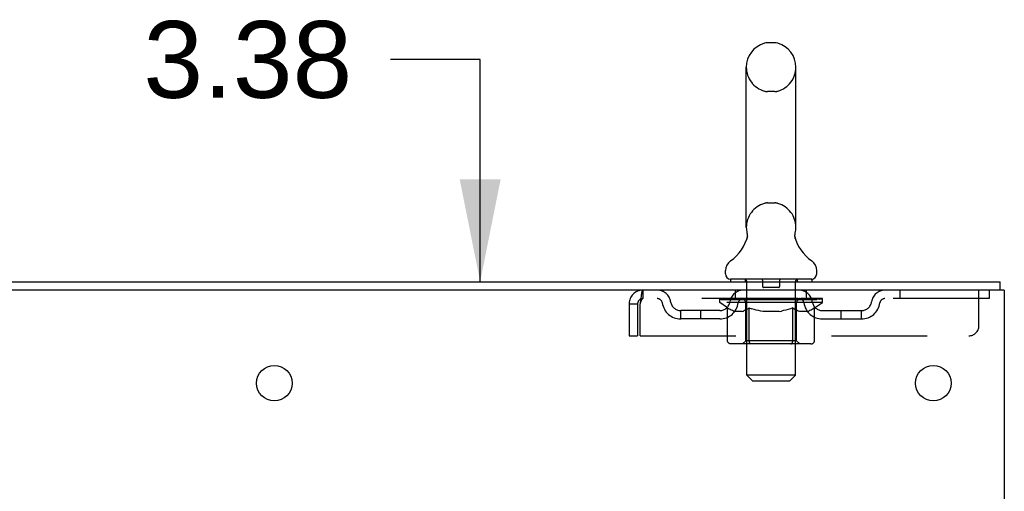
# Model space of a CAD drawing. Header units: inches. Extents: x 0 to 215, y 0 to 139.
# Tile 117 of 118: x 133.08 to 145.22, y 92.42 to 98.23. Entities that reach past the tile are written whole.
import ezdxf

# ---------------------------------------------------------------- set-up
doc = ezdxf.new("R2010")
doc.units = ezdxf.units.IN
doc.header["$LTSCALE"] = 11.804375
doc.header["$MEASUREMENT"] = 0
doc.linetypes.add('HIDDEN', pattern=[0.2, 0.1, -0.1])
doc.layers.get('0').update_dxf_attribs({"linetype": 'CONTINUOUS'})
doc.layers.add('DEFAULT_2', color=8, linetype='HIDDEN')
doc.layers.add('DIMENSIONS', color=7, linetype='CONTINUOUS')
doc.styles.get("Standard").update_dxf_attribs({"font": 'arial.ttf'})
doc.dimstyles.new('DIMSTYLE_1', dxfattribs={"dimtxt": 0.946875, "dimasz": 1.2625, "dimexe": 0.09, "dimexo": 0.07, "dimgap": 0.0375, "dimtad": 0, "dimtih": 1, "dimtoh": 1, "dimzin": 4, "dimdsep": 46, "dimtxsty": 'Standard', "dimblk": '_FILLED', "dimblk1": '_FILLED', "dimblk2": '_FILLED', "dimcen": 0.09, "dimadec": 3, "dimazin": 1, "dimtfac": 1, "dimtdec": 3, "dimtofl": 0, "dimtmove": 0, "dimatfit": 3, "dimldrblk": '_FILLED', "dimfxl": 0, "dimtolj": 1, "dimtzin": 4, "dimarcsym": 0})

# ---------------------------------------------------------------- blocks, each defined once
blk = doc.blocks.new('_FILLED')
at = {"color": 0, "linetype": 'ByBlock'}
blk.add_solid([(0, 0), (-1, 0.2), (-1, -0.2)], dxfattribs=at)
blk = doc.blocks.new('*D20')
at = {"layer": 'DIMENSIONS', "color": 2, "linetype": 'Continuous'}
for p, q in [((138.757, 97.741), (137.653, 97.741)), ((138.757, 95.001), (138.757, 97.741)), ((138.757, 91.626), (138.757, 89.101))]:
    blk.add_line(p, q, dxfattribs=at)
at = {"layer": 'DIMENSIONS', "color": 2, "linetype": 'Continuous', "xscale": 1.2625, "yscale": 1.2625, "zscale": 1.2625}
for p, rotation in [((138.757, 95.001), 270), ((138.757, 91.626), 90)]:
    blk.add_blockref('_FILLED', p, dxfattribs=dict(at, rotation=rotation))
at = {"layer": 'DIMENSIONS', "color": 2, "linetype": 'Continuous', "insert": (137.179, 98.215), "char_height": 0.9469, "width": 2.57311, "attachment_point": 3, "line_spacing_factor": 0.9}
blk.add_mtext('3.38', dxfattribs=at)

msp = doc.modelspace()

# ---------------------------------------------------------------- linework, layer by layer
at = {"color": 7, "linetype": 'Continuous'}
for p, q in [((142.388, 97.946), (142.3, 97.946)), ((142.038, 95.671), (142.038, 97.646)), ((142.65, 95.671), (142.65, 97.646)), ((142.638, 95.577), (142.639, 95.582)), ((142.638, 95.572), (142.638, 95.577)), ((142.638, 95.567), (142.638, 95.572)), ((142.638, 95.562), (142.638, 95.567)), ((142.638, 95.557), (142.638, 95.562)), ((142.639, 95.552), (142.638, 95.557)), ((142.639, 95.587), (142.64, 95.592)), ((142.639, 95.582), (142.639, 95.587)), ((142.64, 95.547), (142.639, 95.553)), ((142.64, 95.543), (142.64, 95.548)), ((142.641, 95.538), (142.64, 95.543)), ((142.641, 95.597), (142.642, 95.601)), ((142.642, 95.534), (142.641, 95.538)), ((142.044, 95.528), (142.043, 95.524)), ((141.781, 95.1), (141.781, 95.139)), ((142.906, 95.1), (142.906, 95.139)), ((141.844, 95.031), (141.844, 95.001)), ((142.844, 95.031), (141.844, 95.031)), ((142.844, 95.031), (142.844, 95.001)), ((145.167, 94.897), (145.167, 95.001))]:
    msp.add_line(p, q, dxfattribs=at)
at = {"color": 3, "linetype": 'Continuous'}
for p, q in [((127.408, 95.001), (145.167, 95.001)), ((145.219, 94.897), (127.413, 94.897)), ((145.219, 94.897), (145.219, 9.105))]:
    msp.add_line(p, q, dxfattribs=at)
at = {"color": 7, "linetype": 'Continuous'}
for points in [[(142.046, 95.601), (142.047, 95.597), (142.048, 95.592), (142.049, 95.587), (142.049, 95.582), (142.05, 95.577), (142.05, 95.572), (142.05, 95.568), (142.05, 95.563), (142.049, 95.558), (142.049, 95.553), (142.048, 95.548), (142.047, 95.543), (142.046, 95.538), (142.045, 95.533), (142.044, 95.528)], [(142.64, 95.592), (142.641, 95.597), (142.642, 95.601)]]:
    msp.add_lwpolyline(points, dxfattribs=at)
at = {"color": 3, "linetype": 'Continuous'}
for centre in [(136.219, 93.751), (144.344, 93.751)]:
    msp.add_circle(centre, 0.219, dxfattribs=at)
at = {"color": 7, "linetype": 'Continuous'}
for centre, radius, start, end in [((142.344, 97.646), 0.306, 105.6303, 180), ((142.3, 97.803), 0.144, 90, 105.6303), ((142.388, 97.803), 0.144, 74.3697, 90), ((142.344, 97.646), 0.306, 0, 74.3697), ((142.344, 95.671), 0.306, 180, 193.2053), ((142.344, 95.671), 0.306, 346.7947, 360), ((141.546, 95.688), 0.523, 304.6624, 347.2389), ((143.142, 95.688), 0.523, 192.7611, 235.3376), ((141.925, 95.139), 0.144, 124.6624, 180), ((142.763, 95.139), 0.144, 360, 55.3376), ((141.85, 95.1), 0.069, 180, 265), ((142.837, 95.1), 0.069, 275, 360)]:
    msp.add_arc(centre, radius, start, end, dxfattribs=at)
at = {"layer": 'DEFAULT_2', "color": 8, "linetype": 'HIDDEN'}
for p, q in [((142.388, 97.346), (142.3, 97.346)), ((142.388, 95.971), (142.3, 95.971)), ((142.024, 95.031), (142.024, 95.001)), ((142.044, 93.85), (142.044, 95.001)), ((142.239, 95.021), (142.239, 94.941)), ((142.439, 94.931), (142.249, 94.931)), ((142.449, 95.021), (142.449, 94.941)), ((142.644, 93.85), (142.644, 95.001)), ((142.664, 95.031), (142.664, 95.001)), ((140.761, 94.897), (140.761, 94.793)), ((141.906, 94.793), (141.906, 94.897)), ((142.781, 94.793), (142.781, 94.897)), ((143.931, 94.897), (143.931, 94.793)), ((144.906, 94.459), (144.906, 94.897)), ((145.031, 94.897), (145.031, 94.793)), ((140.594, 94.73), (140.594, 94.334)), ((140.594, 94.73), (140.698, 94.73)), ((140.698, 94.73), (140.698, 94.334)), ((140.728, 94.334), (140.728, 94.73)), ((145.031, 94.793), (140.761, 94.793)), ((141.711, 94.746), (141.711, 94.786)), ((141.711, 94.786), (142.017, 94.786)), ((141.807, 94.678), (141.711, 94.746)), ((142.977, 94.746), (141.711, 94.746)), ((141.712, 94.786), (141.712, 94.791)), ((141.832, 94.789), (141.712, 94.791)), ((141.72, 94.786), (141.72, 94.793)), ((141.729, 94.783), (141.729, 94.786)), ((141.729, 94.783), (142.959, 94.783)), ((141.738, 94.783), (141.738, 94.786)), ((141.739, 94.783), (141.739, 94.786)), ((141.749, 94.786), (141.749, 94.793)), ((141.765, 94.783), (141.765, 94.786)), ((141.767, 94.783), (141.767, 94.786)), ((141.795, 94.786), (141.795, 94.793)), ((141.81, 94.783), (141.81, 94.786)), ((141.813, 94.783), (141.813, 94.786)), ((141.832, 94.786), (141.832, 94.789)), ((141.859, 94.786), (141.859, 94.793)), ((141.86, 94.783), (141.86, 94.786)), ((141.861, 94.783), (141.861, 94.786)), ((141.864, 94.783), (141.864, 94.786)), ((141.871, 94.783), (141.871, 94.786)), ((141.871, 94.783), (141.871, 94.786)), ((141.875, 94.783), (141.875, 94.786)), ((141.878, 94.783), (141.878, 94.787)), ((141.882, 94.783), (141.882, 94.786)), ((141.896, 94.783), (141.896, 94.786)), ((141.915, 94.783), (141.915, 94.789)), ((141.915, 94.783), (141.915, 94.786)), ((141.935, 94.783), (141.935, 94.786)), ((141.935, 94.783), (141.935, 94.786)), ((141.937, 94.786), (141.937, 94.793)), ((141.947, 94.783), (141.947, 94.786)), ((141.951, 94.783), (141.951, 94.786)), ((141.96, 94.783), (141.96, 94.786)), ((141.971, 94.783), (141.971, 94.79)), ((141.987, 94.783), (141.987, 94.786)), ((141.99, 94.783), (141.99, 94.786)), ((142.017, 94.783), (142.017, 94.786)), ((142.084, 94.786), (142.022, 94.786)), ((142.027, 94.786), (142.027, 94.793)), ((142.031, 94.274), (142.031, 94.743)), ((142.034, 94.783), (142.034, 94.786)), ((142.039, 94.783), (142.039, 94.786)), ((142.045, 94.783), (142.045, 94.791)), ((142.049, 94.783), (142.049, 94.786)), ((142.06, 94.783), (142.06, 94.786)), ((142.084, 94.783), (142.084, 94.786)), ((142.159, 94.786), (142.1, 94.786)), ((142.12, 94.783), (142.12, 94.786)), ((142.127, 94.786), (142.127, 94.793)), ((142.131, 94.783), (142.131, 94.786)), ((142.133, 94.783), (142.133, 94.792)), ((142.136, 94.783), (142.136, 94.786)), ((142.144, 94.783), (142.144, 94.786)), ((142.159, 94.783), (142.159, 94.786)), ((142.239, 94.786), (142.185, 94.786)), ((142.198, 94.783), (142.198, 94.786)), ((142.229, 94.786), (142.344, 94.793)), ((142.234, 94.786), (142.234, 94.793)), ((142.234, 94.786), (142.234, 94.793)), ((142.234, 94.793), (142.234, 94.793)), ((142.234, 94.783), (142.234, 94.786)), ((142.238, 94.783), (142.238, 94.786)), ((142.239, 94.783), (142.239, 94.786)), ((142.24, 94.783), (142.24, 94.786)), ((142.323, 94.786), (142.275, 94.786)), ((142.28, 94.783), (142.28, 94.786)), ((142.323, 94.783), (142.323, 94.786)), ((142.341, 94.786), (142.341, 94.786)), ((142.341, 94.783), (142.341, 94.786)), ((142.341, 94.783), (142.341, 94.786)), ((142.344, 94.786), (142.344, 94.793)), ((142.344, 94.793), (142.458, 94.786)), ((142.346, 94.783), (142.346, 94.786)), ((142.346, 94.786), (142.347, 94.786)), ((142.347, 94.783), (142.347, 94.786)), ((142.365, 94.783), (142.365, 94.786)), ((142.365, 94.786), (142.413, 94.786)), ((142.407, 94.783), (142.407, 94.786)), ((142.448, 94.783), (142.448, 94.786)), ((142.448, 94.783), (142.448, 94.786)), ((142.448, 94.786), (142.503, 94.786)), ((142.449, 94.783), (142.449, 94.786)), ((142.453, 94.786), (142.453, 94.793)), ((142.453, 94.793), (142.454, 94.793)), ((142.453, 94.783), (142.453, 94.786)), ((142.454, 94.786), (142.454, 94.793)), ((142.49, 94.783), (142.49, 94.786)), ((142.529, 94.783), (142.529, 94.786)), ((142.529, 94.786), (142.588, 94.786)), ((142.544, 94.783), (142.544, 94.786)), ((142.552, 94.783), (142.552, 94.786)), ((142.554, 94.783), (142.554, 94.792)), ((142.557, 94.783), (142.557, 94.786)), ((142.56, 94.786), (142.56, 94.793)), ((142.568, 94.783), (142.568, 94.786)), ((142.604, 94.783), (142.604, 94.786)), ((142.604, 94.786), (142.666, 94.786)), ((142.628, 94.783), (142.628, 94.786)), ((142.639, 94.783), (142.639, 94.786)), ((142.643, 94.783), (142.643, 94.791)), ((142.649, 94.783), (142.649, 94.786)), ((142.654, 94.783), (142.654, 94.786)), ((142.657, 94.274), (142.657, 94.743)), ((142.661, 94.786), (142.661, 94.793)), ((142.671, 94.783), (142.671, 94.786)), ((142.671, 94.786), (142.872, 94.786)), ((142.698, 94.783), (142.698, 94.786)), ((142.701, 94.783), (142.701, 94.786)), ((142.717, 94.783), (142.717, 94.79)), ((142.728, 94.783), (142.728, 94.786)), ((142.737, 94.783), (142.737, 94.786)), ((142.741, 94.783), (142.741, 94.786)), ((142.751, 94.786), (142.751, 94.793)), ((142.752, 94.783), (142.752, 94.786)), ((142.752, 94.783), (142.752, 94.786)), ((142.773, 94.783), (142.773, 94.789)), ((142.773, 94.783), (142.773, 94.786)), ((142.791, 94.783), (142.791, 94.786)), ((142.806, 94.783), (142.806, 94.786)), ((142.81, 94.783), (142.81, 94.787)), ((142.813, 94.783), (142.813, 94.786)), ((142.817, 94.783), (142.817, 94.786)), ((142.817, 94.783), (142.817, 94.786)), ((142.824, 94.783), (142.824, 94.786)), ((142.827, 94.783), (142.827, 94.786)), ((142.828, 94.783), (142.828, 94.786)), ((142.829, 94.786), (142.829, 94.793)), ((142.875, 94.783), (142.875, 94.786)), ((142.878, 94.783), (142.878, 94.786)), ((142.878, 94.677), (142.977, 94.746)), ((142.892, 94.786), (142.892, 94.793)), ((142.921, 94.783), (142.921, 94.786)), ((142.923, 94.783), (142.923, 94.786)), ((142.939, 94.786), (142.939, 94.793)), ((142.949, 94.783), (142.949, 94.786)), ((142.95, 94.783), (142.95, 94.786)), ((142.959, 94.783), (142.959, 94.786)), ((142.968, 94.786), (142.968, 94.793)), ((142.977, 94.746), (142.977, 94.793)), ((141.229, 94.542), (141.229, 94.646)), ((141.712, 94.646), (141.229, 94.646)), ((141.479, 94.542), (141.479, 94.646)), ((141.807, 94.272), (141.807, 94.678)), ((141.807, 94.678), (141.822, 94.668)), ((141.837, 94.659), (141.822, 94.668)), ((141.852, 94.651), (141.837, 94.659)), ((141.866, 94.645), (141.852, 94.652)), ((141.88, 94.639), (141.866, 94.645)), ((141.895, 94.635), (141.88, 94.639)), ((141.989, 94.635), (141.895, 94.635)), ((141.989, 94.635), (142.003, 94.639)), ((142.017, 94.645), (142.003, 94.639)), ((142.031, 94.651), (142.017, 94.645)), ((142.046, 94.659), (142.031, 94.651)), ((142.06, 94.668), (142.045, 94.659)), ((142.075, 94.678), (142.06, 94.668)), ((142.075, 94.272), (142.075, 94.678)), ((142.075, 94.678), (142.104, 94.668)), ((142.133, 94.659), (142.104, 94.668)), ((142.161, 94.651), (142.133, 94.659)), ((142.189, 94.645), (142.161, 94.652)), ((142.217, 94.639), (142.189, 94.645)), ((142.245, 94.635), (142.217, 94.639)), ((142.443, 94.635), (142.245, 94.635)), ((142.443, 94.635), (142.47, 94.639)), ((142.498, 94.645), (142.47, 94.639)), ((142.526, 94.651), (142.498, 94.645)), ((142.554, 94.659), (142.525, 94.651)), ((142.582, 94.667), (142.553, 94.659)), ((142.61, 94.677), (142.581, 94.667)), ((142.61, 94.272), (142.61, 94.677)), ((142.61, 94.677), (142.624, 94.667)), ((142.638, 94.659), (142.624, 94.668)), ((142.652, 94.651), (142.638, 94.659)), ((142.666, 94.645), (142.652, 94.651)), ((142.679, 94.639), (142.665, 94.645)), ((142.692, 94.635), (142.679, 94.639)), ((142.796, 94.635), (142.692, 94.635)), ((142.796, 94.635), (142.81, 94.639)), ((142.823, 94.645), (142.81, 94.639)), ((142.837, 94.651), (142.823, 94.645)), ((142.85, 94.659), (142.836, 94.651)), ((142.864, 94.667), (142.85, 94.659)), ((142.878, 94.677), (142.864, 94.667)), ((142.878, 94.272), (142.878, 94.677)), ((142.975, 94.646), (143.458, 94.646)), ((143.208, 94.542), (143.208, 94.646)), ((143.458, 94.542), (143.458, 94.646)), ((141.712, 94.542), (141.229, 94.542)), ((142.975, 94.542), (143.458, 94.542)), ((140.594, 94.334), (140.698, 94.334)), ((140.728, 94.334), (144.781, 94.334)), ((142.835, 94.235), (141.85, 94.235)), ((142.031, 94.274), (141.991, 94.235)), ((142.657, 94.274), (142.031, 94.274)), ((142.589, 94.235), (142.591, 94.235)), ((142.596, 94.237), (142.599, 94.239)), ((142.599, 94.239), (142.601, 94.241)), ((142.657, 94.274), (142.696, 94.235)), ((142.113, 93.781), (142.044, 93.85)), ((142.644, 93.85), (142.044, 93.85)), ((142.575, 93.781), (142.644, 93.85)), ((142.113, 93.781), (142.575, 93.781))]:
    msp.add_line(p, q, dxfattribs=at)
for points in [[(140.761, 94.897), (140.759, 94.896), (140.756, 94.893), (140.754, 94.887), (140.751, 94.88), (140.749, 94.871), (140.747, 94.86), (140.744, 94.848), (140.742, 94.834), (140.74, 94.819), (140.737, 94.802), (140.735, 94.785), (140.733, 94.767), (140.73, 94.749), (140.728, 94.73)], [(140.761, 94.793), (140.759, 94.792), (140.756, 94.791), (140.754, 94.789), (140.751, 94.787), (140.749, 94.783), (140.747, 94.779), (140.744, 94.774), (140.742, 94.769), (140.74, 94.763), (140.737, 94.757), (140.735, 94.751), (140.733, 94.744), (140.73, 94.737), (140.728, 94.73)], [(141.85, 94.235), (141.845, 94.235), (141.84, 94.236), (141.835, 94.237), (141.83, 94.239), (141.826, 94.241), (141.821, 94.244), (141.817, 94.248), (141.814, 94.252), (141.811, 94.256), (141.809, 94.261), (141.808, 94.266), (141.807, 94.272)], [(142.096, 94.235), (142.094, 94.235), (142.091, 94.236), (142.089, 94.237), (142.086, 94.239), (142.084, 94.241), (142.082, 94.244), (142.08, 94.248), (142.078, 94.252), (142.077, 94.256), (142.076, 94.261), (142.075, 94.266), (142.075, 94.272)], [(142.591, 94.235), (142.594, 94.236), (142.596, 94.237)], [(142.601, 94.241), (142.603, 94.244), (142.605, 94.248), (142.607, 94.252), (142.608, 94.256)], [(142.603, 94.244), (142.605, 94.248), (142.607, 94.252)], [(142.608, 94.256), (142.609, 94.261), (142.61, 94.266), (142.61, 94.272)], [(142.609, 94.261), (142.61, 94.266), (142.61, 94.272)], [(142.835, 94.235), (142.84, 94.235), (142.845, 94.236), (142.85, 94.237), (142.855, 94.239), (142.86, 94.241), (142.864, 94.244), (142.868, 94.248), (142.871, 94.252), (142.874, 94.256), (142.876, 94.261), (142.877, 94.266), (142.878, 94.272)]]:
    msp.add_lwpolyline(points, dxfattribs=at)
for centre, radius, start, end in [((142.344, 97.646), 0.306, 180, 254.3697), ((142.344, 97.646), 0.306, 285.6303, 360), ((142.3, 97.49), 0.144, 254.3697, 270), ((142.388, 97.49), 0.144, 270, 285.6303), ((142.344, 95.671), 0.306, 105.6303, 180), ((142.3, 95.828), 0.144, 90, 105.6303), ((142.388, 95.828), 0.144, 74.3697, 90), ((142.344, 95.671), 0.306, 0, 74.3697), ((141.85, 95.1), 0.069, 265, 270), ((142.014, 95.001), 0.03, 0, 90), ((142.229, 95.021), 0.01, 0, 90), ((142.249, 94.941), 0.01, 180, 270), ((142.439, 94.941), 0.01, 270, 360), ((142.459, 95.021), 0.01, 90, 180), ((142.674, 95.001), 0.03, 90, 180), ((142.837, 95.1), 0.069, 270, 275), ((140.761, 94.73), 0.167, 90, 180), ((140.94, 94.73), 0.167, 8.0716, 90), ((142.001, 94.73), 0.167, 90, 171.9284), ((142.686, 94.73), 0.167, 8.0716, 90), ((143.748, 94.73), 0.167, 90, 171.9284), ((140.761, 94.73), 0.063, 90, 180), ((140.941, 94.73), 0.0625, 7.9863, 90), ((141.229, 94.771), 0.229, 187.9863, 270), ((141.229, 94.771), 0.125, 188.0716, 270), ((141.712, 94.771), 0.125, 270, 351.9284), ((141.712, 94.771), 0.229, 270, 352.0137), ((142.001, 94.73), 0.0625, 90, 172.0137), ((141.991, 94.743), 0.0398, 0, 90), ((142.696, 94.743), 0.0398, 90, 180), ((142.687, 94.73), 0.0625, 7.9863, 90), ((142.975, 94.771), 0.229, 187.9863, 270), ((142.975, 94.771), 0.125, 188.0716, 270), ((143.458, 94.771), 0.125, 270, 351.9284), ((143.458, 94.771), 0.229, 270, 352.0137), ((143.747, 94.73), 0.0625, 90, 172.0137), ((144.781, 94.459), 0.125, 270, 360)]:
    msp.add_arc(centre, radius, start, end, dxfattribs=at)
for centre, major_axis, ratio, start_param, end_param in [((142.344, 94.793), (0.633, 0.007), 0.05963, 9.249616, 9.431313), ((142.344, 94.793), (0.633, 0), 0.060556, -3.083241, -2.96706), ((142.344, 94.793), (0.633, 0.013), 0.05688, 2.791345, 2.965878), ((141.735, 94.781), (0.198, -0.002), 0.05963, 0.605815, 1.645666), ((141.666, 94.781), (0.198, 0.002), 0.05963, 0.25549, 1.295341), ((142.344, 94.793), (0.633, -0.007), 0.05963, -2.96643, -2.791898), ((141.666, 94.774), (0.198, 0.004), 0.05688, 1.20151, 1.294789), ((141.735, 94.774), (0.198, 0), 0.060556, 1.551758, 1.645036), ((141.736, 94.777), (0.164, 0.002), 0.05963, 1.065228, 1.614276), ((141.691, 94.774), (0.198, 0.002), 0.05963, 1.170259, 1.376596), ((141.716, 94.777), (0.164, 0.003), 0.05688, 0.890143, 1.43919), ((141.774, 94.777), (0.164, 0), 0.060556, 1.240391, 1.789438), ((142.344, 94.793), (0.633, 0.019), 0.052395, 2.616403, 2.790936), ((141.798, 94.781), (0.198, -0.004), 0.05688, 0.7809, 1.820751), ((141.663, 94.781), (0.198, 0.004), 0.05688, 0.080405, 1.120256), ((142.344, 94.793), (0.633, -0.013), 0.05688, -2.791345, -2.616812), ((141.663, 94.774), (0.198, 0.006), 0.052395, 1.026568, 1.119847), ((141.798, 94.774), (0.198, -0.002), 0.05963, 1.72692, 1.820198), ((141.716, 94.777), (0.164, 0.005), 0.052395, 0.715201, 1.264248), ((141.83, 94.777), (0.164, -0.002), 0.05963, 1.415553, 1.9646), ((142.344, 94.793), (0.633, 0.025), 0.046319, 2.441654, 2.616187), ((141.877, 94.781), (0.198, -0.006), 0.052395, 0.955842, 1.995693), ((141.68, 94.781), (0.198, 0.006), 0.052395, -0.094537, 0.945314), ((142.344, 94.793), (0.633, -0.019), 0.052395, -2.616403, -2.44187), ((141.68, 94.774), (0.198, 0.008), 0.046319, 0.851819, 0.945098), ((141.877, 94.774), (0.198, -0.004), 0.05688, 1.902006, 1.995284), ((141.734, 94.777), (0.164, 0.006), 0.046319, 0.540452, 1.089499), ((141.901, 94.777), (0.164, -0.003), 0.05688, 1.590638, 2.139686), ((141.691, 94.781), (0.198, 0), 0.060556, 0.430652, 0.777569), ((142.344, 94.793), (0.633, 0.029), 0.038841, 2.267123, 2.441656), ((141.97, 94.781), (0.198, -0.008), 0.046319, 1.130591, 2.170442), ((141.717, 94.781), (0.198, 0.008), 0.046319, -0.269286, 0.770565), ((142.344, 94.793), (0.633, -0.025), 0.046319, -2.441654, -2.267121), ((141.717, 94.774), (0.198, 0.009), 0.038841, 0.677289, 0.770567), ((141.97, 94.774), (0.198, -0.006), 0.052395, 2.076947, 2.170226), ((141.771, 94.777), (0.164, 0.008), 0.038841, 0.365921, 0.914969), ((141.986, 94.777), (0.164, -0.005), 0.052395, 1.76558, 2.314627), ((142.344, 94.793), (0.633, 0.033), 0.030195, 2.09281, 2.267343), ((142.075, 94.781), (0.198, -0.009), 0.038841, 1.305122, 2.344973), ((141.773, 94.781), (0.198, 0.009), 0.038841, -0.443817, 0.596034), ((142.344, 94.793), (0.633, -0.029), 0.038841, -2.267123, -2.092591), ((141.773, 94.774), (0.198, 0.01), 0.030195, 0.502975, 0.596254), ((142.075, 94.774), (0.198, -0.008), 0.046319, 2.251696, 2.344975), ((141.825, 94.777), (0.164, 0.009), 0.030195, 0.191608, 0.740655), ((142.081, 94.777), (0.164, -0.006), 0.046319, 1.940329, 2.489376), ((141.847, 94.781), (0.198, 0.01), 0.030195, -0.61813, 0.421721), ((142.344, 94.793), (0.633, 0.036), 0.020645, 1.918687, 2.09322), ((142.188, 94.781), (0.198, -0.01), 0.030195, 1.479435, 2.519286), ((142.344, 94.793), (0.633, -0.033), 0.030195, -2.09281, -1.918277), ((141.847, 94.774), (0.198, 0.011), 0.020645, 0.328852, 0.422131), ((142.188, 94.774), (0.198, -0.009), 0.038841, 2.426227, 2.519505), ((141.896, 94.777), (0.164, 0.009), 0.020645, 0.017485, 0.566532), ((142.185, 94.777), (0.164, -0.008), 0.038841, 2.11486, 2.663907), ((141.935, 94.781), (0.198, 0.011), 0.020645, -0.792253, 0.247598), ((142.344, 94.793), (0.633, 0.038), 0.010478, 1.744704, 1.919237), ((142.306, 94.781), (0.198, -0.011), 0.020645, 1.653558, 2.693409), ((142.344, 94.793), (0.633, -0.036), 0.020645, -1.918687, -1.744154), ((141.935, 94.774), (0.198, 0.012), 0.010478, 0.154869, 0.248148), ((142.306, 94.774), (0.198, -0.01), 0.030195, 2.60054, 2.693819), ((141.979, 94.777), (0.164, 0.01), 0.010478, 6.126688, 6.675735), ((142.293, 94.777), (0.164, -0.009), 0.030195, 2.289173, 2.83822), ((142.036, 94.781), (0.198, 0.012), 0.010478, -0.966236, -0.000846), ((142.425, 94.781), (0.198, -0.012), 0.010478, 1.827541, 2.867392), ((142.344, 94.793), (0.633, -0.038), 0.010478, -1.744704, -1.570171), ((142.425, 94.774), (0.198, -0.011), 0.020645, 2.774664, 2.867942), ((142.403, 94.777), (0.164, -0.009), 0.020645, 2.463296, 3.012344), ((142.263, 94.781), (0.198, 0.012), 0.010478, 0.274201, 1.314052), ((142.177, 94.777), (0.164, 0.01), 0.010478, -0.000483, 0.504314), ((142.147, 94.774), (0.198, 0.012), 0.010478, 0.099668, 0.192946), ((142.344, 94.793), (0.633, 0.038), 0.010478, -1.571421, -1.396888), ((142.541, 94.774), (0.198, -0.012), 0.010478, 2.948646, 3.041925), ((142.511, 94.777), (0.164, -0.01), 0.010478, 2.637279, 3.142076), ((142.382, 94.781), (0.198, 0.011), 0.020645, 0.448184, 1.488034), ((142.285, 94.777), (0.164, 0.009), 0.020645, 0.129249, 0.678296), ((142.263, 94.774), (0.198, 0.011), 0.020645, 0.273651, 0.366929), ((142.651, 94.781), (0.198, -0.012), 0.010478, -3.140747, -2.175357), ((142.344, 94.793), (0.633, 0.036), 0.020645, -1.397439, -1.222906), ((142.344, 94.793), (0.633, -0.038), 0.010478, 1.222355, 1.396888), ((142.5, 94.781), (0.198, 0.01), 0.030195, 0.622307, 1.662158), ((142.395, 94.777), (0.164, 0.009), 0.030195, 0.303372, 0.852419), ((142.709, 94.777), (0.164, -0.01), 0.010478, 2.749043, 3.29809), ((142.753, 94.781), (0.198, -0.011), 0.020645, 2.893995, 3.933846), ((142.382, 94.774), (0.198, 0.01), 0.030195, 0.447774, 0.541052), ((142.753, 94.774), (0.198, -0.012), 0.010478, 2.893445, 2.986723), ((142.344, 94.793), (0.633, 0.033), 0.030195, -1.223315, -1.048783), ((142.344, 94.793), (0.633, -0.036), 0.020645, 1.048373, 1.222906), ((142.613, 94.781), (0.198, 0.009), 0.038841, 0.79662, 1.836471), ((142.503, 94.777), (0.164, 0.008), 0.038841, 0.477686, 1.026733), ((142.792, 94.777), (0.164, -0.009), 0.020645, 2.57506, 3.124108), ((142.841, 94.781), (0.198, -0.01), 0.030195, 2.719872, 3.759723), ((142.717, 94.781), (0.198, 0.008), 0.046319, 0.971151, 2.011002), ((142.5, 94.774), (0.198, 0.009), 0.038841, 0.622087, 0.715366), ((142.841, 94.774), (0.198, -0.011), 0.020645, 2.719462, 2.812741), ((142.344, 94.793), (0.633, 0.029), 0.038841, -1.049002, -0.874469), ((142.344, 94.793), (0.633, -0.033), 0.030195, 0.87425, 1.048783), ((142.607, 94.777), (0.164, 0.006), 0.046319, 0.652216, 1.201263), ((142.811, 94.781), (0.198, 0.006), 0.052395, 1.1459, 2.185751), ((142.862, 94.777), (0.164, -0.009), 0.030195, 2.400937, 2.949985), ((142.915, 94.781), (0.198, -0.009), 0.038841, 2.545558, 3.585409), ((142.702, 94.777), (0.164, 0.005), 0.052395, 0.826965, 1.376012), ((142.613, 94.774), (0.198, 0.008), 0.046319, 0.796618, 0.889896), ((142.915, 94.774), (0.198, -0.01), 0.030195, 2.545339, 2.638617), ((142.89, 94.781), (0.198, 0.004), 0.05688, 1.320842, 2.360692), ((142.344, 94.793), (0.633, 0.025), 0.046319, -0.874471, -0.699939), ((142.344, 94.793), (0.633, -0.029), 0.038841, 0.699936, 0.874469), ((142.971, 94.781), (0.198, -0.008), 0.046319, 2.371028, 3.410879), ((142.917, 94.777), (0.164, -0.008), 0.038841, 2.226624, 2.775671), ((142.953, 94.781), (0.198, 0.002), 0.05963, 1.495927, 2.535778), ((142.787, 94.777), (0.164, 0.003), 0.05688, 1.001907, 1.550954), ((143.008, 94.781), (0.198, -0.006), 0.052395, 2.196279, 3.23613), ((142.954, 94.777), (0.164, -0.006), 0.046319, 2.052093, 2.601141), ((142.717, 94.774), (0.198, 0.006), 0.052395, 0.971367, 1.064645), ((142.997, 94.781), (0.198, 0), 0.060556, 1.671089, 2.71094), ((142.971, 94.774), (0.198, -0.009), 0.038841, 2.371026, 2.464304), ((143.025, 94.781), (0.198, -0.004), 0.05688, 2.021337, 3.061188), ((142.344, 94.793), (0.633, 0.019), 0.052395, -0.699723, -0.52519), ((142.344, 94.793), (0.633, -0.025), 0.046319, 0.525406, 0.699939), ((143.021, 94.781), (0.198, -0.002), 0.05963, 1.846251, 2.886102), ((142.858, 94.777), (0.164, 0.002), 0.05963, 1.176993, 1.72604), ((142.972, 94.777), (0.164, -0.005), 0.052395, 1.877344, 2.426392), ((142.913, 94.777), (0.164, 0), 0.060556, 1.352155, 1.901202), ((142.971, 94.777), (0.164, -0.003), 0.05688, 1.702402, 2.25145), ((142.952, 94.777), (0.164, -0.002), 0.05963, 1.527317, 2.076364), ((142.811, 94.774), (0.198, 0.004), 0.05688, 1.146309, 1.239587), ((143.008, 94.774), (0.198, -0.008), 0.046319, 2.196495, 2.289773), ((142.344, 94.793), (0.633, 0.013), 0.05688, -0.524781, -0.350248), ((142.344, 94.793), (0.633, -0.019), 0.052395, 0.350657, 0.52519), ((142.89, 94.774), (0.198, 0.002), 0.05963, 1.321394, 1.414673), ((143.025, 94.774), (0.198, -0.006), 0.052395, 2.021746, 2.115024), ((142.344, 94.793), (0.633, 0.007), 0.05963, -0.349695, -0.175162), ((142.344, 94.793), (0.633, -0.013), 0.05688, 0.175715, 0.350248), ((142.953, 94.774), (0.198, 0), 0.060556, 1.496556, 1.589835), ((143.021, 94.774), (0.198, -0.004), 0.05688, 1.846804, 1.940083), ((142.997, 94.774), (0.198, -0.002), 0.05963, 1.671719, 1.764997), ((142.344, 94.793), (0.633, 0), 0.060556, -0.174533, 0), ((142.344, 94.793), (0.633, -0.007), 0.05963, 0.000629, 0.175162)]:
    msp.add_ellipse(centre, major_axis=major_axis, ratio=ratio, start_param=start_param, end_param=end_param, dxfattribs=at)

# ---------------------------------------------------------------- dimensions: what is measured, and where the dimension line sits
at = {"layer": 'DIMENSIONS', "color": 2, "linetype": 'Continuous'}
dim = msp.add_linear_dim(base=(138.757381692, 91.625841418), p1=(145.106887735, 95.000841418), p2=(142.968887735, 91.625841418), angle=270, dimstyle='DIMSTYLE_1', dxfattribs=at)
dim.commit()
dim.dimension.update_dxf_attribs({"geometry": '*D20', "text_midpoint": (135.889712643, 97.735833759), "dimtype": 160})

doc.saveas('drawing.dxf')
